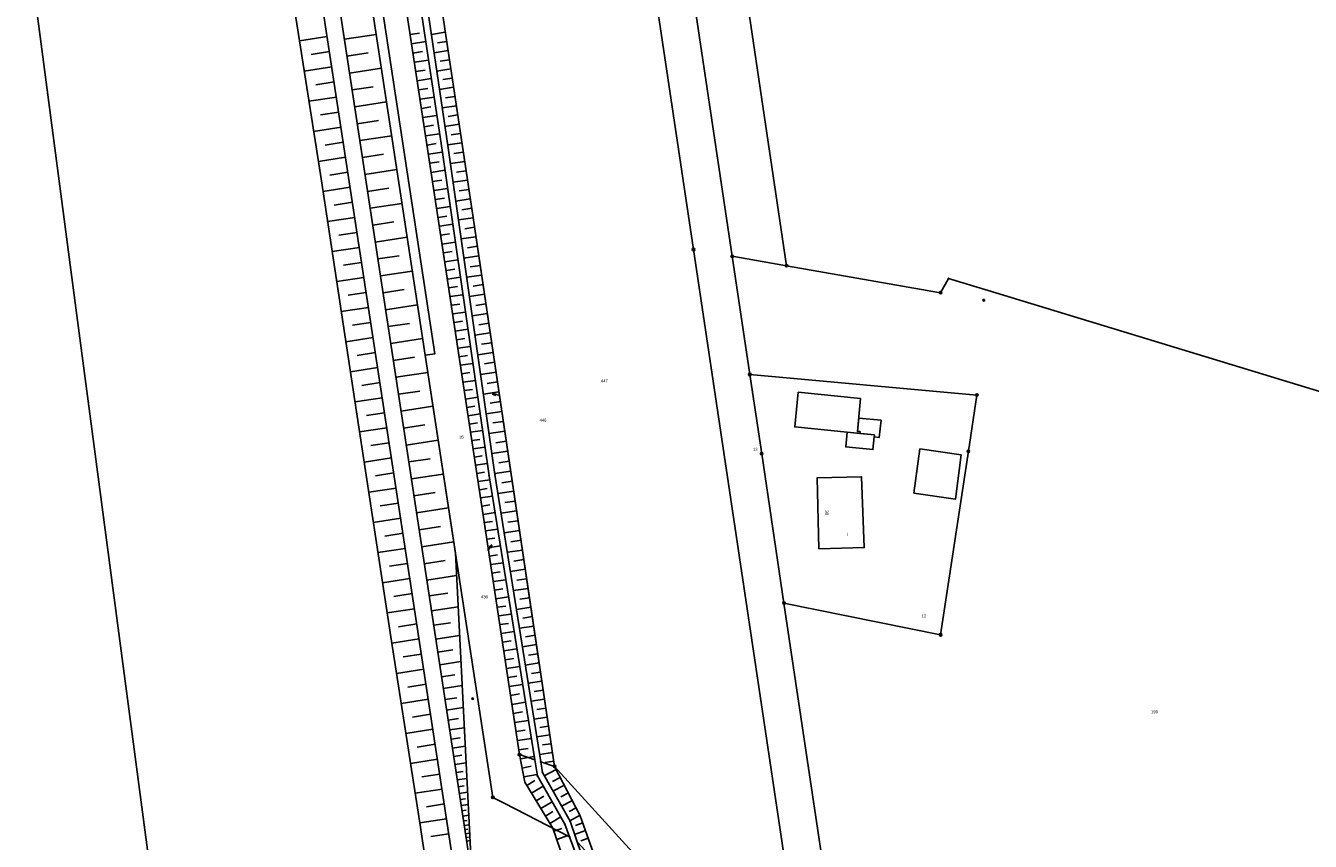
# Model space of a CAD drawing. Extents: x 2408905 to 4819478, y 5786105 to 11573663.
# Tile 14 of 39: x 2409509 to 2409767, y 5787169 to 5787333. Entities that reach past the tile are written whole.
import ezdxf

# ---------------------------------------------------------------- set-up
doc = ezdxf.new("R2010")
doc.units = 0
for name, color, linetype in [('K100-FLST_GRENZEN', 40, 'Continuous'), ('K105-FLST_NUMMERN', 40, 'Continuous'), ('K125-GEB_LINIEN', 40, 'Continuous'), ('K130-GEB_TEXTE', 40, 'Continuous'), ('K140-KATASTERTOPO', 7, 'Continuous'), ('K145-VERM_PKTE', 7, 'Continuous')]:
    doc.layers.add(name, color=color, linetype=linetype)
doc.styles.add('SIMPLEX', font='CONTINUOUS')

# ---------------------------------------------------------------- blocks, each defined once
blk = doc.blocks.new('233')
at = {"layer": 'K105-FLST_NUMMERN', "color": 7}
for points in [[(2, 0.5, 0), (0, 0, 0), (2, -0.5, 0)], [(0, 0, 0), (4, 0, 0)]]:
    blk.add_polyline3d(points, dxfattribs=at)
blk = doc.blocks.new('128')
at = {"color": 250, "linetype": 'Continuous'}
blk.add_circle((0, 0), 0.5, dxfattribs=at)
blk = doc.blocks.new('251')
at = {"color": 40, "linetype": 'Continuous'}
blk.add_circle((0, 0), 0.175, dxfattribs=at)
blk = doc.blocks.new('GRENZSTEIN')
at = {"color": 7, "linetype": 'Continuous'}
blk.add_circle((0, 0), 0.75, dxfattribs=at)

msp = doc.modelspace()

# ---------------------------------------------------------------- linework, layer by layer
at = {"layer": 'K100-FLST_GRENZEN', "color": 250}
for points in [[(2409563.211, 5787451.131), (2409591.2, 5787266.837), (2409589.271, 5787266.559), (2409602.887, 5787177.618), (2409605.139, 5787176.459), (2409618.316, 5787169.68), (2409617.39, 5787172.234), (2409611.843, 5787181.951), (2409611.323, 5787185.188), (2409608.261, 5787186.217), (2409591.508, 5787296.653), (2409578.448, 5787382.148)], [(2409670.068, 5786649.853), (2409665.51, 5786691.135), (2409655.816, 5786753.432), (2409644.402, 5786826.88), (2409647.334, 5786827.257), (2409653.916, 5786828.103), (2409651.938, 5786841.712), (2409650.979, 5786848.312), (2409646.028, 5786882.378), (2409644.172, 5786895.149), (2409640.827, 5786918.908), (2409633.542, 5786970.621), (2409627.695, 5787033.257), (2409622.35, 5787094.631), (2409619.627, 5787166.065), (2409618.316, 5787169.68), (2409605.139, 5787176.459), (2409602.887, 5787177.618), (2409589.271, 5787266.559), (2409591.2, 5787266.837), (2409563.211, 5787451.131)], [(2409577.658, 5787407.578), (2409592.665, 5787307.812), (2409602.134, 5787242.338), (2409611.323, 5787185.188), (2409611.843, 5787181.951), (2409617.39, 5787172.234), (2409619.627, 5787166.065)], [(2409627.776, 5787391.484), (2409643.256, 5787287.839), (2409665.051, 5787141.92), (2409667.334, 5787126.638), (2409669.076, 5787114.978), (2409681.659, 5787101.127), (2409686.685, 5787073.615), (2409693.269, 5787084.503), (2409688.923, 5787102.987), (2409676.399, 5787116.708), (2409661.469, 5787216.703), (2409656.982, 5787246.768), (2409654.604, 5787262.693), (2409651.052, 5787286.484), (2409635.288, 5787392.086)], [(2409620.816, 5787165.955), (2409618.42, 5787172.842), (2409612.863, 5787182.592), (2409612.514, 5787184.788), (2409603.315, 5787242.599), (2409593.89, 5787308.298), (2409581.991, 5787389.059)], [(2409649.243, 5787370.594), (2409661.99, 5787284.573), (2409692.984, 5787279.155), (2409694.601, 5787282.017), (2409702.557, 5787279.593), (2409818.61, 5787244.22), (2409822.713, 5787247.107), (2409866.812, 5787230.883), (2409868.33, 5787230.325), (2409921.807, 5787327.035), (2409924.509, 5787331.921), (2409988.058, 5787302.885), (2410020.534, 5787288.034), (2410013.193, 5787293.79), (2410006.967, 5787298.671), (2409988.99, 5787305.577), (2409928.417, 5787334.369)], [(2409508.898, 5787352.703), (2409518.861, 5787277.099), (2409531.059, 5787184.762), (2409543.346, 5787092.082), (2409555.209, 5787014.581), (2409568.444, 5786928.647), (2409572.533, 5786902.18), (2409582.823, 5786835.584), (2409584.518, 5786824.592), (2409596.003, 5786750.095), (2409596.867, 5786740.888), (2409598.468, 5786723.829), (2409607.161, 5786664.241)], [(2409818.61, 5787244.22), (2409702.557, 5787279.593), (2409694.601, 5787282.017), (2409692.984, 5787279.155), (2409661.99, 5787284.573), (2409651.052, 5787286.484), (2409654.604, 5787262.693), (2409700.282, 5787258.569), (2409698.572, 5787247.258), (2409692.986, 5787210.322), (2409661.469, 5787216.703), (2409676.399, 5787116.708), (2409688.923, 5787102.987), (2409693.269, 5787084.503), (2409708.325, 5787107.665), (2409724.035, 5787127.66), (2409740.166, 5787143.748), (2409750.713, 5787152.686), (2409753.458, 5787155.012), (2409768.552, 5787166.649)]]:
    msp.add_lwpolyline(points, dxfattribs=at)
for points in [[(2409569.359, 5787443.916), (2409578.448, 5787382.148), (2409591.508, 5787296.653), (2409608.261, 5787186.217), (2409611.323, 5787185.188), (2409602.134, 5787242.338), (2409592.665, 5787307.812), (2409577.658, 5787407.578), (2409571.912, 5787448.43), (2409571.611, 5787449.827)], [(2409584.815, 5787388.03), (2409585.626, 5787382.829), (2409598.723, 5787295.621), (2409611.234, 5787211.299), (2409615.307, 5787183.85), (2409655.525, 5787139.624), (2409667.334, 5787126.638), (2409665.051, 5787141.92), (2409643.256, 5787287.839), (2409627.776, 5787391.484), (2409626.504, 5787393.123), (2409620.427, 5787392.51), (2409593.752, 5787389.818), (2409584.637, 5787389.23)], [(2409635.288, 5787392.086), (2409651.052, 5787286.484), (2409661.99, 5787284.573), (2409649.243, 5787370.594), (2409645.932, 5787392.936)], [(2409581.991, 5787389.059), (2409593.89, 5787308.298), (2409603.315, 5787242.599), (2409612.514, 5787184.788), (2409615.307, 5787183.85), (2409611.234, 5787211.299), (2409598.723, 5787295.621), (2409585.626, 5787382.829), (2409584.637, 5787389.23)], [(2409656.982, 5787246.768), (2409661.469, 5787216.703), (2409692.986, 5787210.322), (2409698.572, 5787247.258), (2409700.282, 5787258.569), (2409654.604, 5787262.693)], [(2409612.863, 5787182.592), (2409618.42, 5787172.842), (2409619.87, 5787168.675), (2409623.864, 5787164.317), (2409669.076, 5787114.978), (2409667.334, 5787126.638), (2409655.525, 5787139.624), (2409615.307, 5787183.85), (2409612.514, 5787184.788)]]:
    msp.add_lwpolyline(points, close=True, dxfattribs=at)
at = {"layer": 'K125-GEB_LINIEN', "color": 250}
for points in [[(2409674.197, 5787251.08), (2409676.755, 5787250.823), (2409676.793, 5787251.201), (2409676.235, 5787251.252), (2409676.884, 5787257.848), (2409664.331, 5787259.108), (2409663.632, 5787252.141)], [(2409676.755, 5787250.823), (2409679.651, 5787250.532), (2409679.613, 5787250.145), (2409680.644, 5787250.051), (2409680.99, 5787253.5), (2409676.498, 5787253.929), (2409676.235, 5787251.252), (2409676.793, 5787251.201)], [(2409679.613, 5787250.145), (2409679.651, 5787250.532), (2409674.197, 5787251.08), (2409673.894, 5787248.137), (2409679.364, 5787247.599)], [(2409687.628, 5787238.838), (2409695.997, 5787237.636), (2409697.139, 5787246.533), (2409688.818, 5787247.733)], [(2409668.506, 5787227.632), (2409677.609, 5787227.87), (2409677.071, 5787242.12), (2409668.13, 5787241.889)]]:
    msp.add_lwpolyline(points, close=True, dxfattribs=at)
at = {"layer": 'K140-KATASTERTOPO', "color": 250}
msp.add_polyline3d([(2409598.651, 5787161.957, 0), (2409555.334, 5787446.156, 0), (2409556.045, 5787449.501, 0), (2409557.61, 5787452.809, 0), (2409561.835, 5787455.959, 0), (2409561.659, 5787447.544, 0), (2409589.271, 5787266.559, 0), (2409595.367, 5787226.738, 0), (2409598.651, 5787161.957, 0)], close=True, dxfattribs=at)
msp.add_polyline3d([(2409598.651, 5787161.957, 0), (2409555.334, 5787446.156, 0), (2409556.045, 5787449.501, 0), (2409557.61, 5787452.809, 0), (2409561.835, 5787455.959, 0), (2409561.659, 5787447.544, 0), (2409589.271, 5787266.559, 0), (2409595.367, 5787226.738, 0), (2409598.651, 5787161.957, 0)], close=True, dxfattribs=at)
for points in [[(2409577.658, 5787407.578, 0), (2409592.665, 5787307.812, 0), (2409602.134, 5787242.338, 0), (2409611.323, 5787185.188, 0), (2409611.843, 5787181.951, 0), (2409617.39, 5787172.234, 0), (2409618.316, 5787169.68, 0), (2409619.627, 5787166.065, 0)], [(2409577.658, 5787407.578, 0), (2409592.665, 5787307.812, 0), (2409602.134, 5787242.338, 0), (2409611.323, 5787185.188, 0), (2409611.843, 5787181.951, 0), (2409617.39, 5787172.234, 0), (2409618.316, 5787169.68, 0), (2409619.627, 5787166.065, 0)], [(2409561.264, 5787347.412, 0), (2409568.387, 5787301.646, 0), (2409575.466, 5787255.165, 0), (2409582.475, 5787209.045, 0), (2409588.306, 5787171.609, 0), (2409594.869, 5787127.326, 0), (2409602.624, 5787076.592, 0), (2409610.235, 5787025.688, 0), (2409614.935, 5786993.176, 0), (2409618.821, 5786966.652, 0), (2409622.676, 5786942.207, 0), (2409629.263, 5786900.049, 0), (2409634.171, 5786867.77, 0), (2409636.325, 5786854.137, 0), (2409636.949, 5786849.063, 0), (2409637.691, 5786845.823, 0), (2409638.34, 5786842.86, 0), (2409639.418, 5786842.192, 0), (2409644.408, 5786842.335, 0), (2409644.408, 5786842.335, 0), (2409640.48, 5786861.951, 0), (2409608.286, 5787077.033, 0), (2409559.381, 5787397.314, 0)], [(2409581.991, 5787389.059, 0), (2409593.89, 5787308.298, 0), (2409603.315, 5787242.599, 0), (2409612.514, 5787184.788, 0), (2409612.863, 5787182.592, 0), (2409618.42, 5787172.842, 0), (2409619.87, 5787168.675, 0)], [(2409581.991, 5787389.059, 0), (2409593.89, 5787308.298, 0), (2409603.315, 5787242.599, 0), (2409612.514, 5787184.788, 0), (2409612.863, 5787182.592, 0), (2409618.42, 5787172.842, 0), (2409619.87, 5787168.675, 0)], [(2409623.864, 5787164.317, 0), (2409620.488, 5787173.915, 0), (2409615.307, 5787183.85, 0), (2409598.723, 5787295.621, 0), (2409585.626, 5787382.829, 0)], [(2409623.864, 5787164.317, 0), (2409620.488, 5787173.915, 0), (2409615.307, 5787183.85, 0), (2409598.723, 5787295.621, 0), (2409585.626, 5787382.829, 0)], [(2409617.109, 5787165.161, 0), (2409614.958, 5787171.407, 0), (2409609.314, 5787180.678, 0), (2409608.261, 5787186.217, 0), (2409591.508, 5787296.653, 0), (2409578.448, 5787382.148, 0)], [(2409617.109, 5787165.161, 0), (2409614.958, 5787171.407, 0), (2409609.314, 5787180.678, 0), (2409608.261, 5787186.217, 0), (2409591.508, 5787296.653, 0), (2409578.448, 5787382.148, 0)], [(2409573.018, 5787330.135, 0), (2409579.423, 5787331.112, 0)], [(2409573.018, 5787330.135, 0), (2409579.423, 5787331.111, 0)], [(2409586.248, 5787331.085, 0), (2409588.149, 5787331.375, 0)], [(2409586.248, 5787331.084, 0), (2409588.149, 5787331.375, 0)], [(2409593.328, 5787331.546, 0), (2409590.527, 5787331.125, 0)], [(2409593.328, 5787331.546, 0), (2409590.527, 5787331.125, 0)], [(2409569.553, 5787330.696, 0), (2409563.998, 5787329.848, 0)], [(2409586.533, 5787329.222, 0), (2409589.379, 5787329.657, 0)], [(2409586.533, 5787329.222, 0), (2409589.379, 5787329.657, 0)], [(2409593.604, 5787329.706, 0), (2409591.733, 5787329.425, 0)], [(2409593.604, 5787329.706, 0), (2409591.733, 5787329.425, 0)], [(2409570.019, 5787327.645, 0), (2409566.321, 5787327.08, 0)], [(2409573.536, 5787326.737, 0), (2409577.806, 5787327.388, 0)], [(2409573.536, 5787326.737, 0), (2409577.806, 5787327.388, 0)], [(2409586.817, 5787327.362, 0), (2409588.712, 5787327.652, 0)], [(2409586.817, 5787327.362, 0), (2409588.712, 5787327.651, 0)], [(2409587.101, 5787325.504, 0), (2409589.939, 5787325.937, 0)], [(2409587.101, 5787325.504, 0), (2409589.939, 5787325.937, 0)], [(2409593.881, 5787327.863, 0), (2409591.07, 5787327.441, 0)], [(2409593.881, 5787327.863, 0), (2409591.07, 5787327.441, 0)], [(2409594.158, 5787326.018, 0), (2409592.28, 5787325.736, 0)], [(2409594.158, 5787326.018, 0), (2409592.28, 5787325.736, 0)], [(2409570.484, 5787324.597, 0), (2409564.946, 5787323.752, 0)], [(2409574.054, 5787323.338, 0), (2409580.46, 5787324.315, 0)], [(2409574.054, 5787323.338, 0), (2409580.46, 5787324.314, 0)], [(2409587.384, 5787323.647, 0), (2409589.273, 5787323.936, 0)], [(2409587.384, 5787323.647, 0), (2409589.273, 5787323.936, 0)], [(2409594.435, 5787324.171, 0), (2409591.614, 5787323.748, 0)], [(2409594.435, 5787324.171, 0), (2409591.614, 5787323.748, 0)], [(2409570.949, 5787321.554, 0), (2409567.263, 5787320.991, 0)], [(2409574.572, 5787319.939, 0), (2409578.843, 5787320.59, 0)], [(2409574.572, 5787319.939, 0), (2409578.843, 5787320.59, 0)], [(2409587.668, 5787321.793, 0), (2409590.497, 5787322.225, 0)], [(2409587.668, 5787321.792, 0), (2409590.497, 5787322.224, 0)], [(2409594.713, 5787322.322, 0), (2409592.829, 5787322.039, 0)], [(2409594.713, 5787322.322, 0), (2409592.829, 5787322.039, 0)], [(2409571.413, 5787318.514, 0), (2409565.893, 5787317.671, 0)], [(2409587.951, 5787319.94, 0), (2409589.834, 5787320.227, 0)], [(2409587.951, 5787319.939, 0), (2409589.834, 5787320.227, 0)], [(2409588.234, 5787318.089, 0), (2409591.054, 5787318.52, 0)], [(2409588.234, 5787318.089, 0), (2409591.054, 5787318.519, 0)], [(2409594.991, 5787320.471, 0), (2409592.159, 5787320.045, 0)], [(2409594.991, 5787320.471, 0), (2409592.159, 5787320.045, 0)], [(2409595.269, 5787318.617, 0), (2409593.378, 5787318.333, 0)], [(2409595.269, 5787318.617, 0), (2409593.378, 5787318.333, 0)], [(2409571.877, 5787315.478, 0), (2409568.202, 5787314.917, 0)], [(2409575.09, 5787316.54, 0), (2409581.497, 5787317.517, 0)], [(2409575.09, 5787316.54, 0), (2409581.497, 5787317.517, 0)], [(2409588.516, 5787316.24, 0), (2409590.394, 5787316.527, 0)], [(2409588.516, 5787316.239, 0), (2409590.394, 5787316.526, 0)], [(2409595.548, 5787316.761, 0), (2409592.706, 5787316.334, 0)], [(2409595.548, 5787316.761, 0), (2409592.706, 5787316.334, 0)], [(2409575.608, 5787313.141, 0), (2409579.879, 5787313.792, 0)], [(2409575.608, 5787313.141, 0), (2409579.879, 5787313.792, 0)], [(2409588.798, 5787314.392, 0), (2409591.611, 5787314.822, 0)], [(2409588.798, 5787314.392, 0), (2409591.611, 5787314.822, 0)], [(2409589.08, 5787312.547, 0), (2409590.952, 5787312.833, 0)], [(2409589.08, 5787312.547, 0), (2409590.952, 5787312.833, 0)], [(2409596.107, 5787313.042, 0), (2409593.254, 5787312.614, 0)], [(2409596.107, 5787313.042, 0), (2409593.254, 5787312.614, 0)], [(2409595.827, 5787314.903, 0), (2409593.929, 5787314.618, 0)], [(2409595.827, 5787314.903, 0), (2409593.929, 5787314.617, 0)], [(2409572.34, 5787312.445, 0), (2409566.837, 5787311.605, 0)], [(2409576.126, 5787309.741, 0), (2409582.534, 5787310.718, 0)], [(2409576.126, 5787309.741, 0), (2409582.534, 5787310.718, 0)], [(2409589.362, 5787310.703, 0), (2409592.166, 5787311.132, 0)], [(2409589.362, 5787310.703, 0), (2409592.166, 5787311.131, 0)], [(2409596.386, 5787311.179, 0), (2409594.481, 5787310.893, 0)], [(2409596.386, 5787311.179, 0), (2409594.481, 5787310.893, 0)], [(2409572.802, 5787309.417, 0), (2409569.14, 5787308.858, 0)], [(2409589.643, 5787308.862, 0), (2409591.51, 5787309.147, 0)], [(2409589.643, 5787308.861, 0), (2409591.51, 5787309.146, 0)], [(2409596.667, 5787309.314, 0), (2409593.804, 5787308.884, 0)], [(2409596.667, 5787309.314, 0), (2409593.804, 5787308.884, 0)], [(2409573.264, 5787306.392, 0), (2409567.779, 5787305.555, 0)], [(2409576.644, 5787306.342, 0), (2409580.916, 5787306.993, 0)], [(2409576.644, 5787306.342, 0), (2409580.916, 5787306.993, 0)], [(2409589.924, 5787307.022, 0), (2409592.718, 5787307.448, 0)], [(2409589.924, 5787307.021, 0), (2409592.718, 5787307.448, 0)], [(2409590.205, 5787305.186, 0), (2409592.057, 5787305.469, 0)], [(2409590.205, 5787305.185, 0), (2409592.057, 5787305.468, 0)], [(2409597.228, 5787305.575, 0), (2409594.343, 5787305.141, 0)], [(2409597.228, 5787305.575, 0), (2409594.343, 5787305.141, 0)], [(2409596.947, 5787307.447, 0), (2409595.032, 5787307.159, 0)], [(2409596.947, 5787307.447, 0), (2409595.032, 5787307.159, 0)], [(2409573.725, 5787303.371, 0), (2409570.074, 5787302.814, 0)], [(2409577.162, 5787302.942, 0), (2409583.571, 5787303.918, 0)], [(2409577.162, 5787302.942, 0), (2409583.571, 5787303.918, 0)], [(2409590.484, 5787303.356, 0), (2409593.248, 5787303.779, 0)], [(2409590.484, 5787303.356, 0), (2409593.248, 5787303.778, 0)], [(2409597.51, 5787303.697, 0), (2409595.578, 5787303.407, 0)], [(2409597.51, 5787303.697, 0), (2409595.578, 5787303.407, 0)], [(2409574.186, 5787300.352, 0), (2409568.711, 5787299.516, 0)], [(2409577.681, 5787299.541, 0), (2409581.954, 5787300.193, 0)], [(2409577.681, 5787299.541, 0), (2409581.954, 5787300.193, 0)], [(2409590.763, 5787301.533, 0), (2409592.596, 5787301.813, 0)], [(2409590.763, 5787301.533, 0), (2409592.596, 5787301.813, 0)], [(2409591.04, 5787299.716, 0), (2409593.775, 5787300.134, 0)], [(2409591.04, 5787299.716, 0), (2409593.775, 5787300.134, 0)], [(2409597.793, 5787301.814, 0), (2409594.883, 5787301.377, 0)], [(2409597.793, 5787301.814, 0), (2409594.883, 5787301.377, 0)], [(2409598.077, 5787299.925, 0), (2409596.128, 5787299.633, 0)], [(2409598.077, 5787299.925, 0), (2409596.128, 5787299.633, 0)], [(2409574.648, 5787297.332, 0), (2409570.997, 5787296.775, 0)], [(2409591.317, 5787297.906, 0), (2409593.131, 5787298.183, 0)], [(2409591.317, 5787297.906, 0), (2409593.131, 5787298.183, 0)], [(2409598.361, 5787298.031, 0), (2409595.426, 5787297.591, 0)], [(2409598.361, 5787298.031, 0), (2409595.426, 5787297.59, 0)], [(2409578.199, 5787296.141, 0), (2409584.609, 5787297.118, 0)], [(2409578.199, 5787296.141, 0), (2409584.609, 5787297.118, 0)], [(2409591.592, 5787296.101, 0), (2409594.299, 5787296.512, 0)], [(2409591.592, 5787296.101, 0), (2409594.299, 5787296.512, 0)], [(2409598.646, 5787296.132, 0), (2409596.681, 5787295.837, 0)], [(2409598.646, 5787296.132, 0), (2409596.681, 5787295.837, 0)], [(2409575.109, 5787294.312, 0), (2409569.631, 5787293.476, 0)], [(2409578.717, 5787292.74, 0), (2409582.991, 5787293.392, 0)], [(2409578.717, 5787292.74, 0), (2409582.991, 5787293.392, 0)], [(2409591.865, 5787294.303, 0), (2409593.661, 5787294.575, 0)], [(2409591.865, 5787294.302, 0), (2409593.661, 5787294.575, 0)], [(2409592.137, 5787292.51, 0), (2409594.819, 5787292.916, 0)], [(2409592.137, 5787292.509, 0), (2409594.819, 5787292.916, 0)], [(2409598.93, 5787294.227, 0), (2409595.972, 5787293.788, 0)], [(2409598.93, 5787294.227, 0), (2409595.972, 5787293.788, 0)], [(2409599.213, 5787292.317, 0), (2409597.235, 5787292.024, 0)], [(2409599.213, 5787292.317, 0), (2409597.235, 5787292.023, 0)], [(2409575.57, 5787291.291, 0), (2409571.918, 5787290.734, 0)], [(2409579.236, 5787289.339, 0), (2409585.646, 5787290.317, 0)], [(2409579.236, 5787289.34, 0), (2409585.646, 5787290.317, 0)], [(2409592.408, 5787290.722, 0), (2409594.188, 5787290.992, 0)], [(2409592.408, 5787290.721, 0), (2409594.188, 5787290.992, 0)], [(2409599.497, 5787290.404, 0), (2409596.52, 5787289.962, 0)], [(2409599.497, 5787290.403, 0), (2409596.52, 5787289.962, 0)], [(2409576.031, 5787288.27, 0), (2409570.552, 5787287.433, 0)], [(2409592.678, 5787288.939, 0), (2409595.336, 5787289.342, 0)], [(2409592.678, 5787288.939, 0), (2409595.336, 5787289.342, 0)], [(2409592.948, 5787287.162, 0), (2409594.711, 5787287.43, 0)], [(2409592.948, 5787287.162, 0), (2409594.712, 5787287.43, 0)], [(2409599.782, 5787288.486, 0), (2409597.791, 5787288.191, 0)], [(2409599.782, 5787288.486, 0), (2409597.791, 5787288.19, 0)], [(2409576.493, 5787285.248, 0), (2409572.839, 5787284.69, 0)], [(2409579.754, 5787285.938, 0), (2409584.028, 5787286.59, 0)], [(2409579.754, 5787285.939, 0), (2409584.028, 5787286.59, 0)], [(2409593.216, 5787285.391, 0), (2409595.85, 5787285.79, 0)], [(2409593.217, 5787285.39, 0), (2409595.85, 5787285.79, 0)], [(2409600.067, 5787286.564, 0), (2409597.072, 5787286.12, 0)], [(2409600.067, 5787286.564, 0), (2409597.072, 5787286.12, 0)], [(2409600.353, 5787284.639, 0), (2409598.35, 5787284.341, 0)], [(2409600.353, 5787284.638, 0), (2409598.35, 5787284.341, 0)], [(2409576.954, 5787282.226, 0), (2409571.472, 5787281.389, 0)], [(2409580.272, 5787282.537, 0), (2409586.684, 5787283.515, 0)], [(2409580.272, 5787282.537, 0), (2409586.684, 5787283.514, 0)], [(2409593.484, 5787283.624, 0), (2409595.232, 5787283.889, 0)], [(2409593.484, 5787283.624, 0), (2409595.232, 5787283.889, 0)], [(2409593.752, 5787281.863, 0), (2409596.361, 5787282.259, 0)], [(2409593.752, 5787281.863, 0), (2409596.361, 5787282.259, 0)], [(2409600.639, 5787282.709, 0), (2409597.625, 5787282.262, 0)], [(2409600.639, 5787282.709, 0), (2409597.625, 5787282.262, 0)], [(2409577.416, 5787279.203, 0), (2409573.76, 5787278.645, 0)], [(2409580.791, 5787279.136, 0), (2409585.066, 5787279.787, 0)], [(2409580.791, 5787279.136, 0), (2409585.066, 5787279.787, 0)], [(2409594.018, 5787280.108, 0), (2409595.749, 5787280.37, 0)], [(2409594.018, 5787280.107, 0), (2409595.749, 5787280.37, 0)], [(2409600.926, 5787280.775, 0), (2409598.91, 5787280.476, 0)], [(2409600.926, 5787280.775, 0), (2409598.91, 5787280.476, 0)], [(2409581.309, 5787275.734, 0), (2409587.722, 5787276.712, 0)], [(2409581.309, 5787275.734, 0), (2409587.722, 5787276.711, 0)], [(2409594.283, 5787278.357, 0), (2409596.868, 5787278.75, 0)], [(2409594.283, 5787278.357, 0), (2409596.868, 5787278.749, 0)], [(2409594.548, 5787276.612, 0), (2409596.263, 5787276.873, 0)], [(2409594.548, 5787276.612, 0), (2409596.263, 5787276.872, 0)], [(2409601.213, 5787278.837, 0), (2409598.181, 5787278.387, 0)], [(2409601.213, 5787278.837, 0), (2409598.181, 5787278.387, 0)], [(2409601.501, 5787276.895, 0), (2409599.474, 5787276.594, 0)], [(2409601.501, 5787276.895, 0), (2409599.474, 5787276.594, 0)], [(2409577.877, 5787276.18, 0), (2409572.393, 5787275.342, 0)], [(2409594.812, 5787274.873, 0), (2409597.373, 5787275.261, 0)], [(2409594.812, 5787274.872, 0), (2409597.373, 5787275.261, 0)], [(2409601.79, 5787274.949, 0), (2409598.739, 5787274.496, 0)], [(2409601.79, 5787274.949, 0), (2409598.739, 5787274.496, 0)], [(2409578.339, 5787273.156, 0), (2409574.682, 5787272.598, 0)], [(2409581.828, 5787272.332, 0), (2409586.103, 5787272.984, 0)], [(2409581.828, 5787272.332, 0), (2409586.103, 5787272.984, 0)], [(2409595.075, 5787273.138, 0), (2409596.774, 5787273.396, 0)], [(2409595.075, 5787273.138, 0), (2409596.774, 5787273.396, 0)], [(2409595.337, 5787271.409, 0), (2409597.874, 5787271.794, 0)], [(2409595.338, 5787271.409, 0), (2409597.874, 5787271.794, 0)], [(2409602.08, 5787272.999, 0), (2409600.039, 5787272.696, 0)], [(2409602.08, 5787272.999, 0), (2409600.039, 5787272.696, 0)], [(2409578.801, 5787270.132, 0), (2409573.314, 5787269.294, 0)], [(2409582.346, 5787268.93, 0), (2409588.76, 5787269.908, 0)], [(2409582.346, 5787268.93, 0), (2409588.76, 5787269.908, 0)], [(2409595.599, 5787269.685, 0), (2409597.282, 5787269.94, 0)], [(2409595.599, 5787269.685, 0), (2409597.282, 5787269.94, 0)], [(2409602.37, 5787271.045, 0), (2409599.3, 5787270.589, 0)], [(2409602.37, 5787271.044, 0), (2409599.3, 5787270.589, 0)], [(2409602.66, 5787269.086, 0), (2409600.607, 5787268.782, 0)], [(2409602.66, 5787269.086, 0), (2409600.607, 5787268.781, 0)], [(2409579.263, 5787267.107, 0), (2409575.604, 5787266.548, 0)], [(2409595.86, 5787267.966, 0), (2409598.372, 5787268.347, 0)], [(2409595.86, 5787267.966, 0), (2409598.372, 5787268.347, 0)], [(2409596.12, 5787266.253, 0), (2409597.787, 5787266.506, 0)], [(2409596.12, 5787266.252, 0), (2409597.787, 5787266.505, 0)], [(2409602.951, 5787267.124, 0), (2409599.863, 5787266.665, 0)], [(2409602.951, 5787267.123, 0), (2409599.863, 5787266.665, 0)], [(2409579.725, 5787264.081, 0), (2409574.236, 5787263.243, 0)], [(2409582.865, 5787265.528, 0), (2409587.141, 5787266.18, 0)], [(2409582.865, 5787265.528, 0), (2409587.141, 5787266.18, 0)], [(2409596.379, 5787264.544, 0), (2409598.868, 5787264.922, 0)], [(2409596.379, 5787264.544, 0), (2409598.868, 5787264.922, 0)], [(2409603.243, 5787265.157, 0), (2409601.178, 5787264.85, 0)], [(2409603.243, 5787265.157, 0), (2409601.178, 5787264.85, 0)], [(2409580.187, 5787261.055, 0), (2409576.527, 5787260.497, 0)], [(2409583.384, 5787262.125, 0), (2409589.8, 5787263.103, 0)], [(2409583.384, 5787262.125, 0), (2409589.8, 5787263.103, 0)], [(2409596.637, 5787262.841, 0), (2409598.289, 5787263.092, 0)], [(2409596.637, 5787262.841, 0), (2409598.289, 5787263.091, 0)], [(2409596.895, 5787261.143, 0), (2409599.36, 5787261.517, 0)], [(2409596.895, 5787261.143, 0), (2409599.36, 5787261.517, 0)], [(2409603.536, 5787263.186, 0), (2409600.428, 5787262.725, 0)], [(2409603.536, 5787263.186, 0), (2409600.428, 5787262.725, 0)], [(2409603.829, 5787261.211, 0), (2409601.75, 5787260.903, 0)], [(2409603.829, 5787261.211, 0), (2409601.75, 5787260.903, 0)], [(2409583.902, 5787258.721, 0), (2409588.182, 5787259.373, 0)], [(2409583.902, 5787258.721, 0), (2409588.182, 5787259.373, 0)], [(2409597.152, 5787259.45, 0), (2409598.787, 5787259.698, 0)], [(2409597.152, 5787259.45, 0), (2409598.788, 5787259.698, 0)], [(2409604.122, 5787259.232, 0), (2409600.995, 5787258.768, 0)], [(2409604.122, 5787259.232, 0), (2409600.995, 5787258.768, 0)], [(2409580.649, 5787258.029, 0), (2409575.158, 5787257.191, 0)], [(2409584.421, 5787255.317, 0), (2409590.842, 5787256.295, 0)], [(2409584.421, 5787255.317, 0), (2409590.842, 5787256.295, 0)], [(2409597.408, 5787257.762, 0), (2409599.85, 5787258.133, 0)], [(2409597.408, 5787257.762, 0), (2409599.85, 5787258.132, 0)], [(2409597.663, 5787256.079, 0), (2409599.283, 5787256.325, 0)], [(2409597.663, 5787256.079, 0), (2409599.283, 5787256.325, 0)], [(2409604.416, 5787257.249, 0), (2409602.326, 5787256.938, 0)], [(2409604.417, 5787257.248, 0), (2409602.326, 5787256.938, 0)], [(2409581.111, 5787255.002, 0), (2409577.449, 5787254.443, 0)], [(2409597.917, 5787254.402, 0), (2409600.336, 5787254.769, 0)], [(2409597.917, 5787254.402, 0), (2409600.336, 5787254.768, 0)], [(2409604.711, 5787255.261, 0), (2409601.565, 5787254.794, 0)], [(2409604.711, 5787255.261, 0), (2409601.566, 5787254.794, 0)], [(2409581.574, 5787251.974, 0), (2409576.078, 5787251.135, 0)], [(2409584.94, 5787251.911, 0), (2409589.223, 5787252.564, 0)], [(2409584.94, 5787251.911, 0), (2409589.223, 5787252.563, 0)], [(2409598.171, 5787252.729, 0), (2409599.776, 5787252.973, 0)], [(2409598.171, 5787252.729, 0), (2409599.776, 5787252.972, 0)], [(2409598.424, 5787251.062, 0), (2409600.82, 5787251.425, 0)], [(2409598.424, 5787251.062, 0), (2409600.82, 5787251.425, 0)], [(2409605.303, 5787251.274, 0), (2409602.138, 5787250.804, 0)], [(2409605.303, 5787251.273, 0), (2409602.138, 5787250.804, 0)], [(2409605.007, 5787253.269, 0), (2409602.903, 5787252.957, 0)], [(2409605.007, 5787253.269, 0), (2409602.903, 5787252.957, 0)], [(2409582.036, 5787248.945, 0), (2409578.371, 5787248.386, 0)], [(2409585.46, 5787248.504, 0), (2409591.885, 5787249.484, 0)], [(2409585.46, 5787248.504, 0), (2409591.885, 5787249.483, 0)], [(2409598.676, 5787249.399, 0), (2409600.266, 5787249.64, 0)], [(2409598.676, 5787249.399, 0), (2409600.266, 5787249.64, 0)], [(2409605.6, 5787249.273, 0), (2409603.483, 5787248.959, 0)], [(2409605.6, 5787249.273, 0), (2409603.483, 5787248.959, 0)], [(2409582.499, 5787245.916, 0), (2409576.999, 5787245.076, 0)], [(2409585.979, 5787245.097, 0), (2409590.264, 5787245.75, 0)], [(2409585.979, 5787245.097, 0), (2409590.264, 5787245.75, 0)], [(2409598.928, 5787247.742, 0), (2409601.3, 5787248.102, 0)], [(2409598.928, 5787247.742, 0), (2409601.3, 5787248.102, 0)], [(2409599.178, 5787246.089, 0), (2409600.753, 5787246.328, 0)], [(2409599.178, 5787246.089, 0), (2409600.753, 5787246.328, 0)], [(2409605.897, 5787247.269, 0), (2409602.713, 5787246.797, 0)], [(2409605.897, 5787247.269, 0), (2409602.713, 5787246.796, 0)], [(2409599.428, 5787244.442, 0), (2409601.778, 5787244.799, 0)], [(2409599.428, 5787244.442, 0), (2409601.778, 5787244.798, 0)], [(2409599.677, 5787242.8, 0), (2409601.236, 5787243.036, 0)], [(2409599.678, 5787242.799, 0), (2409601.236, 5787243.036, 0)], [(2409606.494, 5787243.248, 0), (2409603.29, 5787242.772, 0)], [(2409606.494, 5787243.247, 0), (2409603.29, 5787242.772, 0)], [(2409606.195, 5787245.261, 0), (2409604.066, 5787244.945, 0)], [(2409606.195, 5787245.26, 0), (2409604.066, 5787244.944, 0)], [(2409582.961, 5787242.885, 0), (2409579.294, 5787242.325, 0)], [(2409586.499, 5787241.688, 0), (2409592.928, 5787242.668, 0)], [(2409586.499, 5787241.688, 0), (2409592.928, 5787242.668, 0)], [(2409599.926, 5787241.162, 0), (2409602.266, 5787241.517, 0)], [(2409599.926, 5787241.162, 0), (2409602.266, 5787241.517, 0)], [(2409606.793, 5787241.233, 0), (2409604.669, 5787240.918, 0)], [(2409606.793, 5787241.233, 0), (2409604.669, 5787240.918, 0)], [(2409583.424, 5787239.853, 0), (2409577.921, 5787239.013, 0)], [(2409587.018, 5787238.278, 0), (2409591.306, 5787238.932, 0)], [(2409587.018, 5787238.278, 0), (2409591.306, 5787238.932, 0)], [(2409600.175, 5787239.521, 0), (2409601.745, 5787239.759, 0)], [(2409600.175, 5787239.52, 0), (2409601.745, 5787239.758, 0)], [(2409600.425, 5787237.873, 0), (2409602.794, 5787238.232, 0)], [(2409600.425, 5787237.872, 0), (2409602.794, 5787238.232, 0)], [(2409607.09, 5787239.227, 0), (2409603.926, 5787238.758, 0)], [(2409607.09, 5787239.227, 0), (2409603.926, 5787238.758, 0)], [(2409583.887, 5787236.821, 0), (2409580.217, 5787236.26, 0)], [(2409587.538, 5787234.868, 0), (2409593.972, 5787235.849, 0)], [(2409587.538, 5787234.868, 0), (2409593.972, 5787235.848, 0)], [(2409600.676, 5787236.218, 0), (2409602.265, 5787236.459, 0)], [(2409600.676, 5787236.218, 0), (2409602.265, 5787236.459, 0)], [(2409607.681, 5787235.244, 0), (2409604.559, 5787234.781, 0)], [(2409607.681, 5787235.244, 0), (2409604.559, 5787234.781, 0)], [(2409607.387, 5787237.231, 0), (2409605.291, 5787236.92, 0)], [(2409607.387, 5787237.231, 0), (2409605.291, 5787236.92, 0)], [(2409584.351, 5787233.787, 0), (2409578.843, 5787232.946, 0)], [(2409600.928, 5787234.557, 0), (2409603.327, 5787234.921, 0)], [(2409600.928, 5787234.557, 0), (2409603.327, 5787234.921, 0)], [(2409601.181, 5787232.89, 0), (2409602.79, 5787233.134, 0)], [(2409601.181, 5787232.89, 0), (2409602.79, 5787233.134, 0)], [(2409607.975, 5787233.266, 0), (2409605.907, 5787232.959, 0)], [(2409607.975, 5787233.266, 0), (2409605.907, 5787232.959, 0)], [(2409584.814, 5787230.753, 0), (2409581.141, 5787230.192, 0)], [(2409588.058, 5787231.456, 0), (2409592.349, 5787232.11, 0)], [(2409588.058, 5787231.456, 0), (2409592.349, 5787232.11, 0)], [(2409601.435, 5787231.216, 0), (2409603.863, 5787231.584, 0)], [(2409601.435, 5787231.216, 0), (2409603.863, 5787231.584, 0)], [(2409608.267, 5787231.297, 0), (2409605.186, 5787230.84, 0)], [(2409608.267, 5787231.297, 0), (2409605.186, 5787230.84, 0)], [(2409585.277, 5787227.717, 0), (2409579.765, 5787226.876, 0)], [(2409588.578, 5787228.044, 0), (2409595.017, 5787229.025, 0)], [(2409588.578, 5787228.044, 0), (2409595.017, 5787229.025, 0)], [(2409601.69, 5787229.536, 0), (2409603.318, 5787229.783, 0)], [(2409601.69, 5787229.535, 0), (2409603.318, 5787229.783, 0)], [(2409601.945, 5787227.849, 0), (2409604.404, 5787228.222, 0)], [(2409601.946, 5787227.849, 0), (2409604.404, 5787228.222, 0)], [(2409608.558, 5787229.337, 0), (2409606.518, 5787229.034, 0)], [(2409608.558, 5787229.337, 0), (2409606.518, 5787229.034, 0)], [(2409589.098, 5787224.63, 0), (2409593.316, 5787225.273, 0)], [(2409589.098, 5787224.63, 0), (2409593.316, 5787225.273, 0)], [(2409602.202, 5787226.155, 0), (2409603.851, 5787226.406, 0)], [(2409602.202, 5787226.155, 0), (2409603.851, 5787226.405, 0)], [(2409608.847, 5787227.386, 0), (2409605.807, 5787226.935, 0)], [(2409608.847, 5787227.386, 0), (2409605.808, 5787226.935, 0)], [(2409609.135, 5787225.444, 0), (2409607.122, 5787225.146, 0)], [(2409609.136, 5787225.444, 0), (2409607.123, 5787225.145, 0)], [(2409585.741, 5787224.681, 0), (2409582.065, 5787224.12, 0)], [(2409602.46, 5787224.455, 0), (2409604.949, 5787224.833, 0)], [(2409602.46, 5787224.455, 0), (2409604.949, 5787224.833, 0)], [(2409602.719, 5787222.749, 0), (2409604.388, 5787223.002, 0)], [(2409602.719, 5787222.749, 0), (2409604.388, 5787223.002, 0)], [(2409609.422, 5787223.511, 0), (2409606.423, 5787223.066, 0)], [(2409609.422, 5787223.511, 0), (2409606.423, 5787223.066, 0)], [(2409586.205, 5787221.644, 0), (2409580.688, 5787220.802, 0)], [(2409589.603, 5787221.323, 0), (2409595.595, 5787222.236, 0)], [(2409589.603, 5787221.323, 0), (2409595.595, 5787222.236, 0)], [(2409602.979, 5787221.036, 0), (2409605.498, 5787221.418, 0)], [(2409602.979, 5787221.035, 0), (2409605.498, 5787221.417, 0)], [(2409609.708, 5787221.587, 0), (2409607.722, 5787221.292, 0)], [(2409609.708, 5787221.587, 0), (2409607.722, 5787221.292, 0)], [(2409586.669, 5787218.606, 0), (2409582.99, 5787218.044, 0)], [(2409590.085, 5787218.159, 0), (2409593.867, 5787218.735, 0)], [(2409590.085, 5787218.159, 0), (2409593.867, 5787218.735, 0)], [(2409603.24, 5787219.316, 0), (2409604.929, 5787219.572, 0)], [(2409603.24, 5787219.315, 0), (2409604.929, 5787219.572, 0)], [(2409603.502, 5787217.589, 0), (2409606.051, 5787217.976, 0)], [(2409603.502, 5787217.589, 0), (2409606.051, 5787217.976, 0)], [(2409609.992, 5787219.671, 0), (2409607.033, 5787219.232, 0)], [(2409609.992, 5787219.671, 0), (2409607.033, 5787219.232, 0)], [(2409610.275, 5787217.765, 0), (2409608.316, 5787217.474, 0)], [(2409610.275, 5787217.764, 0), (2409608.316, 5787217.474, 0)], [(2409587.133, 5787215.567, 0), (2409581.612, 5787214.724, 0)], [(2409590.546, 5787215.131, 0), (2409595.914, 5787215.949, 0)], [(2409590.546, 5787215.131, 0), (2409595.914, 5787215.949, 0)], [(2409603.765, 5787215.856, 0), (2409605.475, 5787216.115, 0)], [(2409603.765, 5787215.855, 0), (2409605.475, 5787216.115, 0)], [(2409604.029, 5787214.116, 0), (2409606.609, 5787214.507, 0)], [(2409604.029, 5787214.115, 0), (2409606.609, 5787214.507, 0)], [(2409610.557, 5787215.867, 0), (2409607.638, 5787215.434, 0)], [(2409610.557, 5787215.867, 0), (2409607.638, 5787215.433, 0)], [(2409587.597, 5787212.527, 0), (2409583.915, 5787211.964, 0)], [(2409590.988, 5787212.234, 0), (2409594.371, 5787212.75, 0)], [(2409590.988, 5787212.234, 0), (2409594.371, 5787212.75, 0)], [(2409604.294, 5787212.369, 0), (2409606.024, 5787212.631, 0)], [(2409604.294, 5787212.369, 0), (2409606.024, 5787212.631, 0)], [(2409611.116, 5787212.097, 0), (2409608.237, 5787211.67, 0)], [(2409611.116, 5787212.097, 0), (2409608.237, 5787211.67, 0)], [(2409610.837, 5787213.978, 0), (2409608.904, 5787213.691, 0)], [(2409610.837, 5787213.977, 0), (2409608.904, 5787213.691, 0)], [(2409588.061, 5787209.485, 0), (2409582.538, 5787208.642, 0)], [(2409591.41, 5787209.462, 0), (2409596.206, 5787210.193, 0)], [(2409591.41, 5787209.462, 0), (2409596.206, 5787210.193, 0)], [(2409604.56, 5787210.615, 0), (2409607.171, 5787211.011, 0)], [(2409604.56, 5787210.615, 0), (2409607.171, 5787211.011, 0)], [(2409611.394, 5787210.225, 0), (2409609.487, 5787209.942, 0)], [(2409611.394, 5787210.225, 0), (2409609.487, 5787209.942, 0)], [(2409591.815, 5787206.81, 0), (2409594.833, 5787207.27, 0)], [(2409591.815, 5787206.81, 0), (2409594.833, 5787207.27, 0)], [(2409604.827, 5787208.855, 0), (2409606.578, 5787209.12, 0)], [(2409604.827, 5787208.855, 0), (2409606.578, 5787209.12, 0)], [(2409605.095, 5787207.087, 0), (2409607.737, 5787207.488, 0)], [(2409605.095, 5787207.087, 0), (2409607.737, 5787207.488, 0)], [(2409611.67, 5787208.362, 0), (2409608.83, 5787207.94, 0)], [(2409611.67, 5787208.362, 0), (2409608.83, 5787207.94, 0)], [(2409588.525, 5787206.448, 0), (2409584.849, 5787205.887, 0)], [(2409592.201, 5787204.273, 0), (2409596.473, 5787204.924, 0)], [(2409592.201, 5787204.273, 0), (2409596.473, 5787204.924, 0)], [(2409605.364, 5787205.313, 0), (2409607.136, 5787205.582, 0)], [(2409605.364, 5787205.313, 0), (2409607.136, 5787205.582, 0)], [(2409612.219, 5787204.661, 0), (2409609.418, 5787204.245, 0)], [(2409612.219, 5787204.66, 0), (2409609.418, 5787204.245, 0)], [(2409611.945, 5787206.507, 0), (2409610.065, 5787206.228, 0)], [(2409611.945, 5787206.507, 0), (2409610.065, 5787206.228, 0)], [(2409588.988, 5787203.414, 0), (2409583.483, 5787202.574, 0)], [(2409592.571, 5787201.845, 0), (2409595.256, 5787202.254, 0)], [(2409592.571, 5787201.845, 0), (2409595.256, 5787202.254, 0)], [(2409605.634, 5787203.532, 0), (2409608.308, 5787203.938, 0)], [(2409605.634, 5787203.532, 0), (2409608.308, 5787203.938, 0)], [(2409605.906, 5787201.744, 0), (2409607.699, 5787202.016, 0)], [(2409605.906, 5787201.744, 0), (2409607.699, 5787202.016, 0)], [(2409612.492, 5787202.823, 0), (2409610.637, 5787202.547, 0)], [(2409612.492, 5787202.822, 0), (2409610.637, 5787202.547, 0)], [(2409589.451, 5787200.385, 0), (2409585.787, 5787199.825, 0)], [(2409592.926, 5787199.521, 0), (2409596.717, 5787200.099, 0)], [(2409592.926, 5787199.521, 0), (2409596.717, 5787200.099, 0)], [(2409606.178, 5787199.949, 0), (2409608.884, 5787200.36, 0)], [(2409606.178, 5787199.949, 0), (2409608.884, 5787200.36, 0)], [(2409612.763, 5787200.993, 0), (2409610.001, 5787200.583, 0)], [(2409612.763, 5787200.993, 0), (2409610.001, 5787200.583, 0)], [(2409613.034, 5787199.172, 0), (2409611.204, 5787198.901, 0)], [(2409613.034, 5787199.172, 0), (2409611.205, 5787198.901, 0)], [(2409589.913, 5787197.359, 0), (2409584.426, 5787196.521, 0)], [(2409593.264, 5787197.299, 0), (2409595.643, 5787197.661, 0)], [(2409593.264, 5787197.299, 0), (2409595.643, 5787197.661, 0)], [(2409606.451, 5787198.147, 0), (2409608.266, 5787198.423, 0)], [(2409606.451, 5787198.147, 0), (2409608.266, 5787198.422, 0)], [(2409606.726, 5787196.339, 0), (2409609.463, 5787196.754, 0)], [(2409606.726, 5787196.338, 0), (2409609.463, 5787196.754, 0)], [(2409613.303, 5787197.36, 0), (2409610.578, 5787196.955, 0)], [(2409613.303, 5787197.359, 0), (2409610.578, 5787196.955, 0)], [(2409590.374, 5787194.337, 0), (2409586.722, 5787193.779, 0)], [(2409593.588, 5787195.172, 0), (2409596.941, 5787195.683, 0)], [(2409593.588, 5787195.172, 0), (2409596.941, 5787195.683, 0)], [(2409607.001, 5787194.523, 0), (2409608.837, 5787194.801, 0)], [(2409607.001, 5787194.522, 0), (2409608.837, 5787194.801, 0)], [(2409613.57, 5787195.555, 0), (2409611.766, 5787195.287, 0)], [(2409613.57, 5787195.555, 0), (2409611.767, 5787195.287, 0)], [(2409590.835, 5787191.319, 0), (2409585.366, 5787190.484, 0)], [(2409593.899, 5787193.137, 0), (2409595.997, 5787193.457, 0)], [(2409593.899, 5787193.137, 0), (2409595.997, 5787193.457, 0)], [(2409594.195, 5787191.19, 0), (2409597.146, 5787191.64, 0)], [(2409594.195, 5787191.19, 0), (2409597.146, 5787191.64, 0)], [(2409607.278, 5787192.699, 0), (2409610.048, 5787193.12, 0)], [(2409607.278, 5787192.699, 0), (2409610.048, 5787193.119, 0)], [(2409613.837, 5787193.759, 0), (2409611.15, 5787193.36, 0)], [(2409613.837, 5787193.759, 0), (2409611.15, 5787193.36, 0)], [(2409614.102, 5787191.971, 0), (2409612.323, 5787191.707, 0)], [(2409614.102, 5787191.971, 0), (2409612.323, 5787191.707, 0)], [(2409594.479, 5787189.327, 0), (2409596.321, 5787189.608, 0)], [(2409594.479, 5787189.327, 0), (2409596.321, 5787189.608, 0)], [(2409607.555, 5787190.869, 0), (2409609.413, 5787191.151, 0)], [(2409607.555, 5787190.869, 0), (2409609.413, 5787191.151, 0)], [(2409607.834, 5787189.032, 0), (2409610.637, 5787189.457, 0)], [(2409607.834, 5787189.032, 0), (2409610.637, 5787189.457, 0)], [(2409614.366, 5787190.191, 0), (2409611.717, 5787189.798, 0)], [(2409614.366, 5787190.191, 0), (2409611.717, 5787189.798, 0)], [(2409591.295, 5787188.306, 0), (2409587.655, 5787187.75, 0)], [(2409594.751, 5787187.544, 0), (2409597.334, 5787187.938, 0)], [(2409594.751, 5787187.544, 0), (2409597.334, 5787187.938, 0)], [(2409595.011, 5787185.839, 0), (2409596.618, 5787186.084, 0)], [(2409595.011, 5787185.839, 0), (2409596.618, 5787186.084, 0)], [(2409608.114, 5787187.188, 0), (2409609.993, 5787187.473, 0)], [(2409608.114, 5787187.188, 0), (2409609.993, 5787187.473, 0)], [(2409614.891, 5787186.656, 0), (2409612.278, 5787186.269, 0)], [(2409614.891, 5787186.656, 0), (2409612.278, 5787186.269, 0)], [(2409614.629, 5787188.42, 0), (2409612.875, 5787188.16, 0)], [(2409614.629, 5787188.42, 0), (2409612.875, 5787188.159, 0)], [(2409591.755, 5787185.296, 0), (2409586.304, 5787184.463, 0)], [(2409595.26, 5787184.207, 0), (2409597.506, 5787184.549, 0)], [(2409595.26, 5787184.207, 0), (2409597.506, 5787184.549, 0)], [(2409608.427, 5787185.342, 0), (2409611.213, 5787185.871, 0)], [(2409608.427, 5787185.342, 0), (2409611.213, 5787185.871, 0)], [(2409608.774, 5787183.52, 0), (2409610.596, 5787183.866, 0)], [(2409608.774, 5787183.519, 0), (2409610.596, 5787183.866, 0)], [(2409615.151, 5787184.901, 0), (2409613.422, 5787184.644, 0)], [(2409615.151, 5787184.901, 0), (2409613.422, 5787184.644, 0)], [(2409592.214, 5787182.29, 0), (2409588.586, 5787181.736, 0)], [(2409595.498, 5787182.646, 0), (2409596.89, 5787182.858, 0)], [(2409595.498, 5787182.646, 0), (2409596.89, 5787182.858, 0)], [(2409595.725, 5787181.152, 0), (2409597.663, 5787181.447, 0)], [(2409595.725, 5787181.152, 0), (2409597.663, 5787181.447, 0)], [(2409609.116, 5787181.72, 0), (2409611.798, 5787182.23, 0)], [(2409609.116, 5787181.72, 0), (2409611.798, 5787182.23, 0)], [(2409609.711, 5787180.026, 0), (2409611.31, 5787180.999, 0)], [(2409609.711, 5787180.025, 0), (2409611.31, 5787180.998, 0)], [(2409615.633, 5787183.226, 0), (2409613.219, 5787181.967, 0)], [(2409615.633, 5787183.225, 0), (2409613.219, 5787181.967, 0)], [(2409616.467, 5787181.626, 0), (2409614.897, 5787180.808, 0)], [(2409616.467, 5787181.626, 0), (2409614.898, 5787180.808, 0)], [(2409592.672, 5787179.288, 0), (2409587.239, 5787178.458, 0)], [(2409595.941, 5787179.74, 0), (2409597.137, 5787179.923, 0)], [(2409595.941, 5787179.74, 0), (2409597.137, 5787179.923, 0)], [(2409596.143, 5787178.414, 0), (2409597.804, 5787178.667, 0)], [(2409596.143, 5787178.414, 0), (2409597.804, 5787178.667, 0)], [(2409610.669, 5787178.452, 0), (2409613.023, 5787179.885, 0)], [(2409610.669, 5787178.452, 0), (2409613.023, 5787179.884, 0)], [(2409617.287, 5787180.053, 0), (2409614.992, 5787178.856, 0)], [(2409617.287, 5787180.053, 0), (2409614.992, 5787178.856, 0)], [(2409618.094, 5787178.506, 0), (2409616.603, 5787177.728, 0)], [(2409618.094, 5787178.505, 0), (2409616.603, 5787177.728, 0)], [(2409593.13, 5787176.29, 0), (2409589.514, 5787175.738, 0)], [(2409596.333, 5787177.167, 0), (2409597.356, 5787177.323, 0)], [(2409596.333, 5787177.167, 0), (2409597.356, 5787177.323, 0)], [(2409596.511, 5787175.995, 0), (2409597.928, 5787176.211, 0)], [(2409596.511, 5787175.995, 0), (2409597.928, 5787176.211, 0)], [(2409611.616, 5787176.897, 0), (2409613.155, 5787177.835, 0)], [(2409611.616, 5787176.897, 0), (2409613.155, 5787177.835, 0)], [(2409612.55, 5787175.362, 0), (2409614.817, 5787176.742, 0)], [(2409612.55, 5787175.362, 0), (2409614.817, 5787176.741, 0)], [(2409618.888, 5787176.983, 0), (2409616.708, 5787175.846, 0)], [(2409618.888, 5787176.983, 0), (2409616.708, 5787175.846, 0)], [(2409593.587, 5787173.296, 0), (2409588.172, 5787172.469, 0)], [(2409596.679, 5787174.894, 0), (2409597.55, 5787175.026, 0)], [(2409596.679, 5787174.894, 0), (2409597.55, 5787175.026, 0)], [(2409596.837, 5787173.859, 0), (2409598.038, 5787174.042, 0)], [(2409596.837, 5787173.859, 0), (2409598.038, 5787174.042, 0)], [(2409613.474, 5787173.845, 0), (2409614.956, 5787174.748, 0)], [(2409613.474, 5787173.845, 0), (2409614.956, 5787174.748, 0)], [(2409614.386, 5787172.347, 0), (2409616.567, 5787173.675, 0)], [(2409614.386, 5787172.347, 0), (2409616.567, 5787173.675, 0)], [(2409619.669, 5787175.485, 0), (2409618.253, 5787174.746, 0)], [(2409619.669, 5787175.485, 0), (2409618.253, 5787174.746, 0)], [(2409620.438, 5787174.011, 0), (2409618.369, 5787172.932, 0)], [(2409620.438, 5787174.011, 0), (2409618.369, 5787172.932, 0)], [(2409596.985, 5787172.886, 0), (2409597.721, 5787172.998, 0)], [(2409596.985, 5787172.886, 0), (2409597.721, 5787172.998, 0)], [(2409597.125, 5787171.972, 0), (2409598.135, 5787172.126, 0)], [(2409597.125, 5787171.972, 0), (2409598.135, 5787172.126, 0)], [(2409597.256, 5787171.113, 0), (2409597.872, 5787171.207, 0)], [(2409597.256, 5787171.113, 0), (2409597.872, 5787171.207, 0)], [(2409615.164, 5787170.81, 0), (2409616.789, 5787171.369, 0)], [(2409615.164, 5787170.809, 0), (2409616.789, 5787171.369, 0)], [(2409621.535, 5787170.938, 0), (2409619.35, 5787170.169, 0)], [(2409621.535, 5787170.937, 0), (2409619.35, 5787170.169, 0)], [(2409620.993, 5787172.479, 0), (2409619.54, 5787171.967, 0)], [(2409620.993, 5787172.478, 0), (2409619.54, 5787171.967, 0)], [(2409594.045, 5787170.301, 0), (2409590.43, 5787169.749, 0)], [(2409597.379, 5787170.305, 0), (2409598.221, 5787170.434, 0)], [(2409597.379, 5787170.305, 0), (2409598.221, 5787170.434, 0)], [(2409597.494, 5787169.547, 0), (2409598.005, 5787169.624, 0)], [(2409597.494, 5787169.547, 0), (2409598.005, 5787169.624, 0)], [(2409597.603, 5787168.833, 0), (2409598.297, 5787168.939, 0)], [(2409597.603, 5787168.833, 0), (2409598.297, 5787168.939, 0)], [(2409615.735, 5787169.15, 0), (2409618.2, 5787169.999, 0)], [(2409615.735, 5787169.149, 0), (2409618.201, 5787169.998, 0)], [(2409622.078, 5787169.394, 0), (2409620.618, 5787168.881, 0)], [(2409622.078, 5787169.394, 0), (2409620.618, 5787168.881, 0)]]:
    msp.add_polyline3d(points, dxfattribs=at)

# ---------------------------------------------------------------- block references
at = {"layer": 'K100-FLST_GRENZEN', "color": 250, "xscale": 0.333, "yscale": 0.333}
for name, p in [('GRENZSTEIN', (2409643.256, 5787287.839)), ('GRENZSTEIN', (2409651.052, 5787286.484)), ('GRENZSTEIN', (2409661.99, 5787284.573)), ('251', (2409694.601, 5787282.017)), ('GRENZSTEIN', (2409692.984, 5787279.155)), ('GRENZSTEIN', (2409654.604, 5787262.693)), ('GRENZSTEIN', (2409700.282, 5787258.569)), ('GRENZSTEIN', (2409656.982, 5787246.768)), ('GRENZSTEIN', (2409698.572, 5787247.258)), ('251', (2409602.134, 5787242.338)), ('251', (2409603.315, 5787242.599)), ('GRENZSTEIN', (2409661.469, 5787216.703)), ('GRENZSTEIN', (2409692.986, 5787210.322)), ('GRENZSTEIN', (2409608.261, 5787186.217)), ('251', (2409611.323, 5787185.188)), ('251', (2409612.514, 5787184.788)), ('GRENZSTEIN', (2409615.307, 5787183.85)), ('251', (2409611.843, 5787181.951)), ('251', (2409612.863, 5787182.592)), ('GRENZSTEIN', (2409602.887, 5787177.618)), ('251', (2409617.39, 5787172.234)), ('251', (2409618.42, 5787172.842)), ('251', (2409618.316, 5787169.68))]:
    msp.add_blockref(name, p, dxfattribs=at)
at = {"layer": 'K105-FLST_NUMMERN', "color": 250}
for p, xscale, yscale, rotation in [((2409602.841, 5787258.72), 0.354, 0.354, 353.15), ((2409602.682, 5787228.417), 0.347, 0.347, 235.668)]:
    msp.add_blockref('233', p, dxfattribs=dict(at, xscale=xscale, yscale=yscale, rotation=rotation))
at = {"layer": 'K145-VERM_PKTE', "color": 250, "xscale": 0.333, "yscale": 0.333}
for p in [(2409701.675, 5787277.636), (2409598.82, 5787197.493)]:
    msp.add_blockref('128', p, dxfattribs=at)

# ---------------------------------------------------------------- texts
at = {"layer": 'K105-FLST_NUMMERN', "color": 250, "linetype": 'Continuous', "style": 'SIMPLEX'}
for s, p in [('447', (2409624.657, 5787261.138, 50.009)), ('446', (2409612.285, 5787253.205, 50.009)), ('35', (2409596.121, 5787249.816, 50.009)), ('13', (2409655.221, 5787247.344, 50.009)), ('436', (2409600.503, 5787217.669, 50.009)), ('12', (2409689.185, 5787213.82, 50.009)), ('190', (2409735.329, 5787194.547, 50.009))]:
    msp.add_text(s, height=0.6, dxfattribs=at).set_placement(p)
at = {"layer": 'K130-GEB_TEXTE', "color": 250, "linetype": 'Continuous', "style": 'SIMPLEX'}
msp.add_text('30', height=0.666, rotation=271.399, dxfattribs=at).set_placement((2409669.757, 5787235.418))
msp.add_text('I', height=0.666, dxfattribs=at).set_placement((2409674.101, 5787230.205))

doc.saveas('drawing.dxf')
